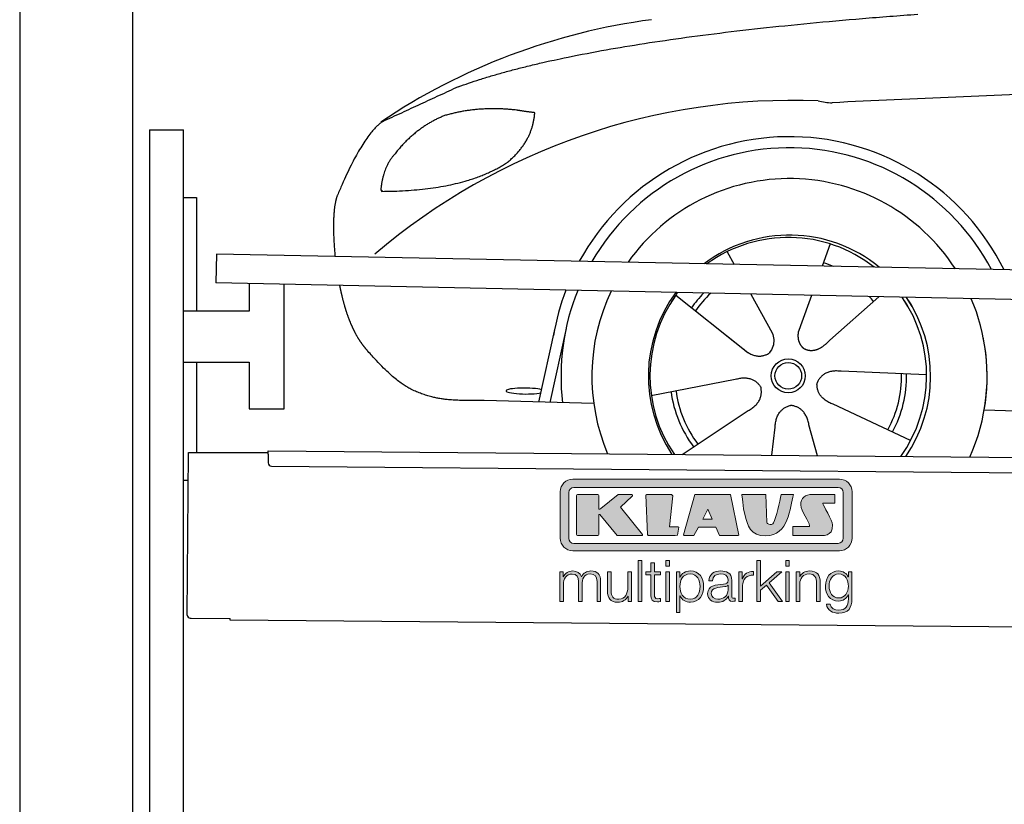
# Model space of a CAD drawing. Header units: millimetres. Extents: x -411 to 6777, y 0 to 7077.
# Tile 2 of 6: x 0 to 1744, y 4318 to 5707. Entities that reach past the tile are written whole.
import ezdxf

# ---------------------------------------------------------------- set-up
doc = ezdxf.new("R2010")
doc.units = ezdxf.units.MM
for name, color, linetype, lineweight in [('car', 10, 'Continuous', 25), ('Gebäude', 7, 'Continuous', 25), ('Logo', 7, 'Continuous', 25), ('Plattform', 7, 'Continuous', 25), ('Ständer hinten', 7, 'Continuous', 25)]:
    doc.layers.add(name, color=color, linetype=linetype, lineweight=lineweight)

# ---------------------------------------------------------------- blocks, each defined once
blk = doc.blocks.new('Car')
at = {"layer": 'car'}
for p, q in [((1386.4, 5322.9), (1372.5, 5283.4)), ((1204.3, 5307.5), (1217, 5285.1)), ((1246.6, 5232.8), (1285.1, 5164.6)), ((1354.3, 5231.6), (1335.3, 5177.6)), ((1114, 5229.5), (1233.5, 5136.6)), ((1473.4, 5230.2), (1387.3, 5152.7)), ((873.4, 5038.2), (900.7, 5169.1)), ((920.2, 5168.9), (892.9, 5037.9)), ((1196.1, 5165.7), (1242.6, 5129.5)), ((1335.3, 5177.6), (1331.6, 5167.3)), ((1559.4, 5092.7), (1408.1, 5097.6)), ((1072.3, 5051.5), (1220.7, 5081.8)), ((970.4, 5036.5), (776.1, 5039.9)), ((1532.2, 4976.5), (1394.4, 5039.2)), ((1127.8, 4947.7), (1244, 5026.5)), ((1662, 5031.6), (3711, 4997)), ((1286.5, 4947.8), (1292.1, 4997.4)), ((1367.7, 4947.8), (1351.9, 5002.4))]:
    blk.add_line(p, q, dxfattribs=at)
for radius in [30.1, 23.6]:
    blk.add_circle((1314.5, 5088.7), radius, dxfattribs=at)
for centre, radius, start, end in [((1223.5, 4605.6), 1122.3, 98.0395, 124.4377), ((1328.1, 4435.2), 1141.2, 88.2487, 130.916), ((1389.4, 5690.2), 117.4, 256.9855, 269.1884), ((1316.6, 5087.9), 424.2, 26.9197, 151.8432), ((1316.6, 5087.9), 404.6, 28.3768, 150.3862), ((1316.6, 5087.9), 350, 33.4585, 145.3045), ((1316.6, 5087.9), 250, 51.0494, 127.7135), ((1314.5, 5088.7), 245, 52.2371, 126.5259), ((1314.5, 5088.7), 209.6, 68.0621, 73.3995), ((1316.6, 5087.9), 424.2, 159.4632, 170.7471), ((1316.6, 5087.9), 404.6, 158.4572, 187.1619), ((1316.6, 5087.9), 350, 155.0104, 203.6179), ((1316.6, 5087.9), 350, 155.0104, 157.8717), ((1316.6, 5087.9), 250, 144.1237, 214.1037), ((1316.6, 5087.9), 250, 144.1237, 148.496), ((1314.5, 5088.7), 245, 143.5289, 148.0172), ((1314.5, 5088.7), 209.6, 136.2024, 145.3995), ((1314.5, 5088.7), 200.6, 133.7482, 145.5463), ((1314.5, 5088.7), 245, 144.9266, 215.1376), ((1314.5, 5088.7), 200.6, 41.6402, 44.9032), ((1314.5, 5088.7), 245, 30.7457, 35.1225), ((1314.5, 5088.7), 245, 324.9119, 35.1225), ((1316.6, 5087.9), 250, 30.267, 34.5277), ((1316.6, 5087.9), 250, 325.9458, 34.5277), ((1316.6, 5087.9), 350, 350.7505, 23.641), ((1316.6, 5087.9), 350, 336.4317, 11.924), ((1314.5, 5088.7), 200.6, 332.1152, 1.5463), ((1314.5, 5088.7), 209.6, 332.262, 1.3995), ((1314.5, 5088.7), 209.6, 188.262, 217.3995), ((1314.5, 5088.7), 200.6, 188.1152, 217.5463)]:
    blk.add_arc(centre, radius, start, end, dxfattribs=at)
blk.add_ellipse((848.7, 5057.6), major_axis=(33.6, 0), ratio=0.157274, start_param=0.513473, end_param=5.704241, dxfattribs=at)
for points, degree in [([(725.4, 5595), (961.2, 5683.8), (1537.8, 5731)], 2), ([(4696.4, 5686.9), (3819.8, 5707.3), (1387.8, 5572.9)], 2), ([(725.4, 5595), (591.7, 5531.9)], 1), ([(828.7, 5554.7), (761, 5561.8), (701.8, 5543.8)], 2), ([(812.4, 5461.1), (858.1, 5498.5), (861.3, 5550.4)], 2), ([(861.3, 5550.4), (843.6, 5552.3), (828.7, 5554.7)], 2), ([(591.7, 5531.9), (557.3, 5508.8), (513.2, 5401.3)], 2), ([(701.8, 5543.8), (649.7, 5522.6), (612.1, 5472.3)], 2), ([(612.1, 5472.3), (594, 5452.3), (589.7, 5411)], 2), ([(591, 5408.7), (735.7, 5410.6), (812.4, 5461.1)], 2), ([(589.7, 5411), (593.1, 5410.8), (591, 5408.7)], 2), ([(513.2, 5401.3), (506.9, 5385.4), (505.1, 5356.9), (506.5, 5324.5), (510.1, 5292.7)], 4), ([(1233.5, 5136.6), (1257, 5114.9), (1280.2, 5128.4)], 2), ([(1408.1, 5097.6), (1376.4, 5101.4), (1365.5, 5076.8)], 2), ([(1220.7, 5081.8), (1251.3, 5090.8), (1266.1, 5068.4)], 2), ([(1394.4, 5039.2), (1364.3, 5050), (1365.5, 5076.8)], 2), ([(1244, 5026.5), (1271.8, 5042.1), (1266.1, 5068.4)], 2), ([(1292.1, 4997.4), (1293, 5029.3), (1318.9, 5036.5)], 2), ([(1351.9, 5002.4), (1345.6, 5033.8), (1318.9, 5036.5)], 2)]:
    blk.add_open_spline(points, degree=degree, dxfattribs=at)
for points, degree, knots in [([(518.4, 5241.4), (519.3, 5237.1), (520.2, 5233), (521.2, 5228.8), (522.2, 5224.8), (525.8, 5210), (529.9, 5196.4), (534.4, 5183.9), (539.4, 5172.7)], 4, [0.4914944, 0.4914944, 0.4914944, 0.4914944, 0.4914944, 0.5422469, 0.5422469, 0.5422469, 0.5422469, 0.728655, 0.728655, 0.728655, 0.728655, 0.728655]), ([(539.1, 5173.4), (540.5, 5170.2), (541.9, 5167.1), (543.4, 5164.1), (544.8, 5161.3), (550.5, 5150.2), (556.6, 5140.9), (562.9, 5133), (569.5, 5125.6)], 4, [0.7288005, 0.7288005, 0.7288005, 0.7288005, 0.7288005, 0.7843928, 0.7843928, 0.7843928, 0.7843928, 1, 1, 1, 1, 1]), ([(1285.1, 5164.6), (1286.8, 5160.5), (1287.8, 5156.5), (1288.1, 5152.7), (1288.9, 5144.1), (1286.2, 5136), (1280.2, 5128.4)], 3, [0.2167758, 0.2167758, 0.2167758, 0.2167758, 0.4600873, 0.4600873, 0.4600873, 1, 1, 1, 1]), ([(1331.6, 5167.3), (1331, 5164.2), (1330.8, 5161.1), (1330.9, 5158.2), (1331.3, 5155.4), (1332.1, 5149.6), (1334.2, 5144.3), (1337.7, 5139.8), (1342.7, 5136.8)], 4, [0.3191838, 0.3191838, 0.3191838, 0.3191838, 0.3191838, 0.5438253, 0.5438253, 0.5438253, 0.5438253, 1, 1, 1, 1, 1]), ([(1387.3, 5152.7), (1387.3, 5152.7), (1387.3, 5152.7), (1387.3, 5152.7), (1387.3, 5152.7), (1378.3, 5142.8), (1367.7, 5132.8), (1353.5, 5130.3), (1342.7, 5136.8)], 4, [-0.000003, -0.000003, -0.000003, -0.000003, -0.000003, 0, 0, 0, 0, 1, 1, 1, 1, 1]), ([(776.1, 5039.9), (751.5, 5040.4), (695.9, 5036.3), (659.7, 5049.9), (615.8, 5074.6), (569.5, 5125.6)], 4, [0, 0, 0, 0, 0, 0.597866, 1, 1, 1, 1, 1])]:
    blk.add_open_spline(points, degree=degree, knots=knots, dxfattribs=at)
blk = doc.blocks.new('KLAUS')
at = {"layer": 'Logo'}
h = blk.add_hatch(color=8, dxfattribs=at)
h.dxf.hatch_style = 2
edge = h.paths.add_edge_path()
edge.add_spline(control_points=[(3.6, 29.09), (2.88, 29.09), (2.3, 28.51), (2.3, 27.8), (2.3, 27.8), (2.3, 16.11), (2.3, 16.11), (2.3, 15.39), (2.88, 14.81), (3.6, 14.81), (3.6, 14.81), (71.16, 14.81), (71.16, 14.81), (71.88, 14.81), (72.46, 15.39), (72.46, 16.11), (72.46, 16.11), (72.46, 27.8), (72.46, 27.8), (72.46, 28.51), (71.88, 29.09), (71.16, 29.09), (71.16, 29.09), (3.6, 29.09), (3.6, 29.09), (3.6, 29.09), (3.6, 29.09), (3.6, 29.09)], knot_values=[0, 0, 0, 0, 1, 1, 1, 2, 2, 2, 3, 3, 3, 4, 4, 4, 5, 5, 5, 6, 6, 6, 7, 7, 7, 8, 8, 8, 9, 9, 9, 9], degree=3, periodic=0)
edge = h.paths.add_edge_path()
edge.add_spline(control_points=[(3.35, 31.23), (3.35, 31.23), (71.47, 31.23), (71.47, 31.23), (73.26, 31.23), (74.71, 29.77), (74.71, 27.99), (74.71, 27.99), (74.71, 16.17), (74.71, 16.17), (74.71, 14.38), (73.26, 12.93), (71.47, 12.93), (71.47, 12.93), (3.35, 12.93), (3.35, 12.93), (1.56, 12.93), (0.11, 14.38), (0.11, 16.17), (0.11, 16.17), (0.11, 27.99), (0.11, 27.99), (0.11, 29.77), (1.56, 31.23), (3.35, 31.23), (3.35, 31.23), (3.35, 31.23), (3.35, 31.23)], knot_values=[0, 0, 0, 0, 1, 1, 1, 2, 2, 2, 3, 3, 3, 4, 4, 4, 5, 5, 5, 6, 6, 6, 7, 7, 7, 8, 8, 8, 9, 9, 9, 9], degree=3, periodic=0)
h = blk.add_hatch(color=8, dxfattribs=at)
h.dxf.hatch_style = 2
edge = h.paths.add_edge_path()
edge.add_spline(control_points=[(4.5, 27.33), (4.5, 27.33), (9.7, 27.33), (9.7, 27.33), (9.84, 27.33), (9.96, 27.22), (9.96, 27.08), (9.96, 27.08), (9.96, 23.69), (9.96, 23.69), (9.96, 23.69), (9.94, 23.64), (10.04, 23.59), (10.14, 23.53), (10.2, 23.57), (10.2, 23.57), (10.2, 23.57), (10.51, 23.75), (10.51, 23.75), (10.51, 23.75), (14.94, 27.33), (14.94, 27.33), (14.94, 27.33), (18.41, 27.33), (18.41, 27.33), (18.41, 27.33), (18.49, 27.33), (18.56, 27.2), (18.65, 27.04), (18.53, 26.91), (18.53, 26.91), (18.53, 26.91), (15.49, 24.11), (15.49, 24.11), (15.49, 24.11), (21.14, 17.06), (21.14, 17.06), (21.14, 17.06), (21.13, 16.91), (21.13, 16.91), (21.08, 16.84), (20.99, 16.82), (20.99, 16.82), (20.99, 16.82), (14.7, 16.82), (14.7, 16.82), (14.7, 16.82), (10.26, 22.17), (10.26, 22.17), (10.26, 22.17), (10.19, 22.24), (10.08, 22.21), (9.97, 22.18), (9.96, 22.11), (9.96, 22.11), (9.96, 22.11), (9.96, 17.08), (9.96, 17.08), (9.96, 16.94), (9.84, 16.82), (9.7, 16.82), (9.7, 16.82), (4.5, 16.82), (4.5, 16.82), (4.36, 16.82), (4.25, 16.94), (4.25, 17.08), (4.25, 17.08), (4.25, 27.08), (4.25, 27.08), (4.25, 27.22), (4.36, 27.33), (4.5, 27.33), (4.5, 27.33), (4.5, 27.33), (4.5, 27.33)], knot_values=[0, 0, 0, 0, 1, 1, 1, 2, 2, 2, 3, 3, 3, 4, 4, 4, 5, 5, 5, 6, 6, 6, 7, 7, 7, 8, 8, 8, 9, 9, 9, 10, 10, 10, 11, 11, 11, 12, 12, 12, 13, 13, 13, 14, 14, 14, 15, 15, 15, 16, 16, 16, 17, 17, 17, 18, 18, 18, 19, 19, 19, 20, 20, 20, 21, 21, 21, 22, 22, 22, 23, 23, 23, 24, 24, 24, 25, 25, 25, 25], degree=3, periodic=0)
h = blk.add_hatch(color=8, dxfattribs=at)
h.dxf.hatch_style = 2
h.paths.add_polyline_path([(22.42, 17.06), (21.97, 27.15), (22.24, 27.33), (28.55, 27.33), (28.86, 26.97), (28.01, 19.08), (30.26, 19.07), (30.44, 18.95), (30.08, 16.95), (29.49, 16.82), (22.6, 16.82)])
h = blk.add_hatch(color=8, dxfattribs=at)
h.paths.add_polyline_path([(36.52, 21.01), (38.93, 21.01), (37.87, 23.57)])
h.paths.add_polyline_path([(34.52, 27.33), (43.65, 27.33), (45.76, 16.94), (45.57, 16.82), (40.83, 16.82), (39.89, 18.95), (35.42, 18.95), (34.27, 16.82), (31.78, 16.82), (31.66, 17)])
h = blk.add_hatch(color=8, dxfattribs=at)
h.dxf.hatch_style = 2
edge = h.paths.add_edge_path()
edge.add_spline(control_points=[(52.69, 27.32), (52.69, 27.32), (52.88, 20.14), (52.88, 20.14), (53.01, 19.89), (53.2, 19.77), (53.43, 19.71), (53.91, 19.59), (54.43, 19.57), (54.64, 20.03), (55.23, 21.34), (56.27, 25.45), (56.6, 27.33), (56.6, 27.33), (59.77, 27.33), (59.77, 27.33), (58.77, 23.9), (58.56, 16.82), (52.63, 16.76), (48.72, 16.72), (48.01, 19.35), (47.27, 22.24), (46.89, 23.68), (46.54, 27.33), (46.54, 27.33), (46.54, 27.33), (52.69, 27.32), (52.69, 27.32), (52.69, 27.32), (52.69, 27.32), (52.69, 27.32)], knot_values=[0, 0, 0, 0, 1, 1, 1, 2, 2, 2, 3, 3, 3, 4, 4, 4, 5, 5, 5, 6, 6, 6, 7, 7, 7, 8, 8, 8, 9, 9, 9, 10, 10, 10, 10], degree=3, periodic=0)
h = blk.add_hatch(color=8, dxfattribs=at)
h.dxf.hatch_style = 2
edge = h.paths.add_edge_path()
edge.add_spline(control_points=[(64.46, 27.33), (64.46, 27.33), (70.31, 27.33), (70.31, 27.33), (70.31, 26.52), (70.31, 26.02), (70.31, 25.12), (70.31, 25.12), (67.3, 25.12), (67.3, 25.12), (67.24, 25.04), (67.25, 25.11), (67.25, 24.91), (67.25, 24.88), (69.73, 20.38), (69.73, 19.57), (69.73, 16.4), (67.22, 16.81), (65.9, 16.82), (65.9, 16.82), (59.59, 16.82), (59.59, 16.82), (59.59, 17.76), (59.59, 18.23), (59.59, 19.14), (59.59, 19.14), (63.75, 19.14), (63.75, 19.14), (63.82, 19.22), (63.81, 19.11), (63.81, 19.31), (63.81, 20.32), (61.58, 23.06), (61.58, 24.63), (61.58, 26.33), (62.83, 27.34), (64.46, 27.33), (64.46, 27.33), (64.46, 27.33), (64.46, 27.33)], knot_values=[0, 0, 0, 0, 1, 1, 1, 2, 2, 2, 3, 3, 3, 4, 4, 4, 5, 5, 5, 6, 6, 6, 7, 7, 7, 8, 8, 8, 9, 9, 9, 10, 10, 10, 11, 11, 11, 12, 12, 12, 13, 13, 13, 13], degree=3, periodic=0)
h = blk.add_hatch(color=30, dxfattribs=at)
h.dxf.hatch_style = 2
h.paths.add_polyline_path([(20.07, 0), (20.99, 0), (20.99, 10.45), (20.07, 10.45)])
h = blk.add_hatch(color=30, dxfattribs=at)
h.paths.add_polyline_path([(27.1, 0), (28.03, 0), (28.03, 7.55), (27.1, 7.55)])
h.paths.add_polyline_path([(27.1, 8.98), (28.03, 8.98), (28.03, 10.45), (27.1, 10.45)])
h = blk.add_hatch(color=30, dxfattribs=at)
h.dxf.hatch_style = 2
h.paths.add_polyline_path([(50.4, 0), (51.32, 0), (51.32, 2.87), (52.82, 4.11), (55.8, 0), (56.96, 0), (53.52, 4.76), (56.74, 7.55), (55.51, 7.55), (51.32, 3.89), (51.32, 10.45), (50.4, 10.45)])
h = blk.add_hatch(color=30, dxfattribs=at)
h.paths.add_polyline_path([(57.74, 0), (58.66, 0), (58.66, 7.55), (57.74, 7.55)])
h.paths.add_polyline_path([(57.74, 8.98), (58.66, 8.98), (58.66, 10.45), (57.74, 10.45)])
h = blk.add_hatch(color=30, dxfattribs=at)
h.dxf.hatch_style = 2
edge = h.paths.add_edge_path()
edge.add_spline(control_points=[(0, 0), (0, 0), (0.92, 0), (0.92, 0), (0.92, 0), (0.92, 4.22), (0.92, 4.22), (0.94, 5.8), (1.58, 7), (3.18, 7), (4.35, 7), (4.77, 6.15), (4.76, 5.12), (4.76, 5.12), (4.76, 0), (4.76, 0), (4.76, 0), (5.68, 0), (5.68, 0), (5.68, 0), (5.68, 4.27), (5.68, 4.27), (5.68, 5.68), (6.14, 7), (7.73, 7), (9.05, 7), (9.52, 6.32), (9.52, 5.08), (9.52, 5.08), (9.52, 0), (9.52, 0), (9.52, 0), (10.44, 0), (10.44, 0), (10.44, 0), (10.44, 5.12), (10.44, 5.12), (10.44, 6.91), (9.59, 7.77), (7.94, 7.77), (6.94, 7.77), (5.99, 7.29), (5.54, 6.3), (5.26, 7.29), (4.36, 7.77), (3.37, 7.77), (2.17, 7.77), (1.38, 7.19), (0.89, 6.28), (0.89, 6.28), (0.85, 6.28), (0.85, 6.28), (0.85, 6.28), (0.85, 7.55), (0.85, 7.55), (0.85, 7.55), (0, 7.55), (0, 7.55), (0, 7.55), (0, 0), (0, 0), (0, 0), (0, 0), (0, 0)], knot_values=[0, 0, 0, 0, 1, 1, 1, 2, 2, 2, 3, 3, 3, 4, 4, 4, 5, 5, 5, 6, 6, 6, 7, 7, 7, 8, 8, 8, 9, 9, 9, 10, 10, 10, 11, 11, 11, 12, 12, 12, 13, 13, 13, 14, 14, 14, 15, 15, 15, 16, 16, 16, 17, 17, 17, 18, 18, 18, 19, 19, 19, 20, 20, 20, 21, 21, 21, 21], degree=3, periodic=0)
h = blk.add_hatch(color=30, dxfattribs=at)
h.dxf.hatch_style = 2
edge = h.paths.add_edge_path()
edge.add_spline(control_points=[(18.31, 7.55), (18.31, 7.55), (17.39, 7.55), (17.39, 7.55), (17.39, 7.55), (17.39, 3.59), (17.39, 3.59), (17.39, 2.05), (16.7, 0.56), (15.12, 0.56), (13.66, 0.56), (13.15, 1.27), (13.1, 2.64), (13.1, 2.64), (13.1, 7.55), (13.1, 7.55), (13.1, 7.55), (12.18, 7.55), (12.18, 7.55), (12.18, 7.55), (12.18, 2.65), (12.18, 2.65), (12.18, 0.89), (12.93, -0.22), (14.83, -0.22), (15.96, -0.22), (16.95, 0.35), (17.44, 1.36), (17.44, 1.36), (17.47, 1.36), (17.47, 1.36), (17.47, 1.36), (17.47, 0), (17.47, 0), (17.47, 0), (18.31, 0), (18.31, 0), (18.31, 0), (18.31, 7.55), (18.31, 7.55), (18.31, 7.55), (18.31, 7.55), (18.31, 7.55)], knot_values=[0, 0, 0, 0, 1, 1, 1, 2, 2, 2, 3, 3, 3, 4, 4, 4, 5, 5, 5, 6, 6, 6, 7, 7, 7, 8, 8, 8, 9, 9, 9, 10, 10, 10, 11, 11, 11, 12, 12, 12, 13, 13, 13, 14, 14, 14, 14], degree=3, periodic=0)
h = blk.add_hatch(color=30, dxfattribs=at)
h.dxf.hatch_style = 2
edge = h.paths.add_edge_path()
edge.add_spline(control_points=[(24.22, 9.82), (24.22, 9.82), (23.3, 9.82), (23.3, 9.82), (23.3, 9.82), (23.3, 7.55), (23.3, 7.55), (23.3, 7.55), (21.98, 7.55), (21.98, 7.55), (21.98, 7.55), (21.98, 6.78), (21.98, 6.78), (21.98, 6.78), (23.3, 6.78), (23.3, 6.78), (23.3, 6.78), (23.3, 1.61), (23.3, 1.61), (23.28, 0.32), (23.71, -0.09), (24.94, -0.09), (25.22, -0.09), (25.48, -0.06), (25.76, -0.06), (25.76, -0.06), (25.76, 0.73), (25.76, 0.73), (25.5, 0.7), (25.23, 0.69), (24.97, 0.69), (24.31, 0.73), (24.22, 1.08), (24.22, 1.68), (24.22, 1.68), (24.22, 6.78), (24.22, 6.78), (24.22, 6.78), (25.76, 6.78), (25.76, 6.78), (25.76, 6.78), (25.76, 7.55), (25.76, 7.55), (25.76, 7.55), (24.22, 7.55), (24.22, 7.55), (24.22, 7.55), (24.22, 9.82), (24.22, 9.82), (24.22, 9.82), (24.22, 9.82), (24.22, 9.82)], knot_values=[0, 0, 0, 0, 1, 1, 1, 2, 2, 2, 3, 3, 3, 4, 4, 4, 5, 5, 5, 6, 6, 6, 7, 7, 7, 8, 8, 8, 9, 9, 9, 10, 10, 10, 11, 11, 11, 12, 12, 12, 13, 13, 13, 14, 14, 14, 15, 15, 15, 16, 16, 16, 17, 17, 17, 17], degree=3, periodic=0)
h = blk.add_hatch(color=30, dxfattribs=at)
edge = h.paths.add_edge_path()
edge.add_spline(control_points=[(35.84, 3.78), (35.84, 2.21), (35.12, 0.56), (33.37, 0.56), (31.4, 0.56), (30.72, 2.21), (30.72, 3.78), (30.72, 5.49), (31.33, 7), (33.37, 7), (35.12, 7), (35.84, 5.34), (35.84, 3.78), (35.84, 3.78), (35.84, 3.78), (35.84, 3.78)], knot_values=[0, 0, 0, 0, 1, 1, 1, 2, 2, 2, 3, 3, 3, 4, 4, 4, 5, 5, 5, 5], degree=3, periodic=0)
edge = h.paths.add_edge_path()
edge.add_spline(control_points=[(29.79, -2.8), (29.79, -2.8), (30.72, -2.8), (30.72, -2.8), (30.72, -2.8), (30.72, 1.43), (30.72, 1.43), (30.72, 1.43), (30.74, 1.43), (30.74, 1.43), (31.14, 0.35), (32.24, -0.22), (33.37, -0.22), (35.66, -0.22), (36.76, 1.64), (36.76, 3.78), (36.76, 5.91), (35.66, 7.77), (33.37, 7.77), (32.15, 7.77), (31.1, 7.14), (30.67, 6.12), (30.67, 6.12), (30.64, 6.12), (30.64, 6.12), (30.64, 6.12), (30.64, 7.55), (30.64, 7.55), (30.64, 7.55), (29.79, 7.55), (29.79, 7.55), (29.79, 7.55), (29.79, -2.8), (29.79, -2.8), (29.79, -2.8), (29.79, -2.8), (29.79, -2.8)], knot_values=[0, 0, 0, 0, 1, 1, 1, 2, 2, 2, 3, 3, 3, 4, 4, 4, 5, 5, 5, 6, 6, 6, 7, 7, 7, 8, 8, 8, 9, 9, 9, 10, 10, 10, 11, 11, 11, 12, 12, 12, 12], degree=3, periodic=0)
h = blk.add_hatch(color=30, dxfattribs=at)
edge = h.paths.add_edge_path()
edge.add_spline(control_points=[(43.03, 2.93), (43.04, 1.45), (41.8, 0.56), (40.39, 0.56), (39.53, 0.56), (38.71, 1.13), (38.71, 2.05), (38.71, 3.53), (40.66, 3.51), (42.22, 3.79), (42.47, 3.84), (42.88, 3.91), (43, 4.13), (43, 4.13), (43.03, 4.13), (43.03, 4.13), (43.03, 4.13), (43.03, 2.93), (43.03, 2.93), (43.03, 2.93), (43.03, 2.93), (43.03, 2.93)], knot_values=[0, 0, 0, 0, 1, 1, 1, 2, 2, 2, 3, 3, 3, 4, 4, 4, 5, 5, 5, 6, 6, 6, 7, 7, 7, 7], degree=3, periodic=0)
edge = h.paths.add_edge_path()
edge.add_spline(control_points=[(39.03, 5.24), (39.06, 6.47), (39.91, 7), (41.05, 7), (42.14, 7), (43.03, 6.69), (43.03, 5.45), (43.03, 4.61), (42.6, 4.51), (41.84, 4.42), (39.85, 4.19), (37.79, 4.11), (37.79, 1.99), (37.79, 0.47), (38.93, -0.22), (40.32, -0.22), (41.77, -0.22), (42.43, 0.34), (43.07, 1.32), (43.07, 1.32), (43.1, 1.32), (43.1, 1.32), (43.1, 0.53), (43.25, 0), (44.19, 0), (44.43, 0), (44.58, 0.01), (44.79, 0.06), (44.79, 0.06), (44.79, 0.83), (44.79, 0.83), (44.71, 0.81), (44.6, 0.78), (44.49, 0.78), (44.13, 0.78), (43.95, 0.98), (43.95, 1.33), (43.95, 1.33), (43.95, 5.34), (43.95, 5.34), (43.95, 7.36), (42.5, 7.77), (41.17, 7.77), (39.44, 7.77), (38.2, 7.01), (38.11, 5.24), (38.11, 5.24), (39.03, 5.24), (39.03, 5.24), (39.03, 5.24), (39.03, 5.24), (39.03, 5.24)], knot_values=[0, 0, 0, 0, 1, 1, 1, 2, 2, 2, 3, 3, 3, 4, 4, 4, 5, 5, 5, 6, 6, 6, 7, 7, 7, 8, 8, 8, 9, 9, 9, 10, 10, 10, 11, 11, 11, 12, 12, 12, 13, 13, 13, 14, 14, 14, 15, 15, 15, 16, 16, 16, 17, 17, 17, 17], degree=3, periodic=0)
h = blk.add_hatch(color=30, dxfattribs=at)
h.dxf.hatch_style = 2
edge = h.paths.add_edge_path()
edge.add_spline(control_points=[(45.79, 0), (45.79, 0), (46.71, 0), (46.71, 0), (46.71, 0), (46.71, 4.03), (46.71, 4.03), (46.71, 5.59), (47.85, 6.82), (49.52, 6.73), (49.52, 6.73), (49.52, 7.66), (49.52, 7.66), (48.16, 7.72), (47.14, 7), (46.67, 5.78), (46.67, 5.78), (46.64, 5.78), (46.64, 5.78), (46.64, 5.78), (46.64, 7.55), (46.64, 7.55), (46.64, 7.55), (45.79, 7.55), (45.79, 7.55), (45.79, 7.55), (45.79, 0), (45.79, 0), (45.79, 0), (45.79, 0), (45.79, 0)], knot_values=[0, 0, 0, 0, 1, 1, 1, 2, 2, 2, 3, 3, 3, 4, 4, 4, 5, 5, 5, 6, 6, 6, 7, 7, 7, 8, 8, 8, 9, 9, 9, 10, 10, 10, 10], degree=3, periodic=0)
h = blk.add_hatch(color=30, dxfattribs=at)
h.dxf.hatch_style = 2
edge = h.paths.add_edge_path()
edge.add_spline(control_points=[(60.41, 0), (60.41, 0), (61.33, 0), (61.33, 0), (61.33, 0), (61.33, 4.41), (61.33, 4.41), (61.36, 5.89), (62.24, 7), (63.7, 7), (65.2, 7), (65.62, 6.02), (65.62, 4.71), (65.62, 4.71), (65.62, 0), (65.62, 0), (65.62, 0), (66.54, 0), (66.54, 0), (66.54, 0), (66.54, 4.86), (66.54, 4.86), (66.54, 6.66), (65.9, 7.77), (63.78, 7.77), (62.71, 7.77), (61.7, 7.16), (61.36, 6.25), (61.36, 6.25), (61.33, 6.25), (61.33, 6.25), (61.33, 6.25), (61.33, 7.55), (61.33, 7.55), (61.33, 7.55), (60.41, 7.55), (60.41, 7.55), (60.41, 7.55), (60.41, 0), (60.41, 0), (60.41, 0), (60.41, 0), (60.41, 0)], knot_values=[0, 0, 0, 0, 1, 1, 1, 2, 2, 2, 3, 3, 3, 4, 4, 4, 5, 5, 5, 6, 6, 6, 7, 7, 7, 8, 8, 8, 9, 9, 9, 10, 10, 10, 11, 11, 11, 12, 12, 12, 13, 13, 13, 14, 14, 14, 14], degree=3, periodic=0)
h = blk.add_hatch(color=30, dxfattribs=at)
edge = h.paths.add_edge_path()
edge.add_spline(control_points=[(71.32, 0.86), (69.62, 0.86), (68.83, 2.34), (68.83, 3.86), (68.83, 5.43), (69.56, 7), (71.32, 7), (73.06, 7), (73.75, 5.34), (73.75, 3.86), (73.75, 2.33), (72.91, 0.86), (71.32, 0.86), (71.32, 0.86), (71.32, 0.86), (71.32, 0.86)], knot_values=[0, 0, 0, 0, 1, 1, 1, 2, 2, 2, 3, 3, 3, 4, 4, 4, 5, 5, 5, 5], degree=3, periodic=0)
edge = h.paths.add_edge_path()
edge.add_spline(control_points=[(74.67, 7.55), (74.67, 7.55), (73.75, 7.55), (73.75, 7.55), (73.75, 7.55), (73.75, 6.25), (73.75, 6.25), (73.75, 6.25), (73.72, 6.25), (73.72, 6.25), (73.35, 7.09), (72.41, 7.77), (71.32, 7.77), (69.13, 7.77), (67.9, 6.05), (67.9, 3.97), (67.9, 1.82), (68.9, 0.09), (71.32, 0.09), (72.4, 0.09), (73.29, 0.72), (73.72, 1.64), (73.72, 1.64), (73.75, 1.64), (73.75, 1.64), (73.75, 1.64), (73.75, 0.61), (73.75, 0.61), (73.75, -1.23), (73.01, -2.24), (71.32, -2.24), (70.29, -2.24), (69.31, -1.85), (69.1, -0.73), (69.1, -0.73), (68.18, -0.73), (68.18, -0.73), (68.31, -2.34), (69.81, -3.02), (71.32, -3.02), (73.79, -3.02), (74.65, -1.64), (74.67, 0.61), (74.67, 0.61), (74.67, 7.55), (74.67, 7.55), (74.67, 7.55), (74.67, 7.55), (74.67, 7.55)], knot_values=[0, 0, 0, 0, 1, 1, 1, 2, 2, 2, 3, 3, 3, 4, 4, 4, 5, 5, 5, 6, 6, 6, 7, 7, 7, 8, 8, 8, 9, 9, 9, 10, 10, 10, 11, 11, 11, 12, 12, 12, 13, 13, 13, 14, 14, 14, 15, 15, 15, 16, 16, 16, 16], degree=3, periodic=0)
at = {"layer": 'Logo', "lineweight": 0}
for points in [[(22.42, 17.06), (21.97, 27.15), (22.24, 27.33), (28.55, 27.33), (28.86, 26.97), (28.01, 19.08), (30.26, 19.07), (30.44, 18.95), (30.08, 16.95), (29.49, 16.82), (22.6, 16.82), (22.42, 17.06), (22.42, 17.06)], [(34.52, 27.33), (43.65, 27.33), (45.76, 16.94), (45.57, 16.82), (40.83, 16.82), (39.89, 18.95), (35.42, 18.95), (34.27, 16.82), (31.78, 16.82), (31.66, 17), (34.52, 27.33), (34.52, 27.33)], [(36.52, 21.01), (38.93, 21.01), (37.87, 23.57), (36.52, 21.01), (36.52, 21.01)], [(20.07, 0), (20.99, 0), (20.99, 10.45), (20.07, 10.45), (20.07, 0), (20.07, 0)], [(27.1, 8.98), (28.03, 8.98), (28.03, 10.45), (27.1, 10.45), (27.1, 8.98), (27.1, 8.98)], [(50.4, 0), (51.32, 0), (51.32, 2.87), (52.82, 4.11), (55.8, 0), (56.96, 0), (53.52, 4.76), (56.74, 7.55), (55.51, 7.55), (51.32, 3.89), (51.32, 10.45), (50.4, 10.45), (50.4, 0), (50.4, 0)], [(57.74, 8.98), (58.66, 8.98), (58.66, 10.45), (57.74, 10.45), (57.74, 8.98), (57.74, 8.98)], [(27.1, 0), (28.03, 0), (28.03, 7.55), (27.1, 7.55), (27.1, 0), (27.1, 0)], [(57.74, 0), (58.66, 0), (58.66, 7.55), (57.74, 7.55), (57.74, 0), (57.74, 0)]]:
    blk.add_lwpolyline(points, dxfattribs=at)
for points, knots in [([(3.35, 31.23), (3.35, 31.23), (71.47, 31.23), (71.47, 31.23), (73.26, 31.23), (74.71, 29.77), (74.71, 27.99), (74.71, 27.99), (74.71, 16.17), (74.71, 16.17), (74.71, 14.38), (73.26, 12.93), (71.47, 12.93), (71.47, 12.93), (3.35, 12.93), (3.35, 12.93), (1.56, 12.93), (0.11, 14.38), (0.11, 16.17), (0.11, 16.17), (0.11, 27.99), (0.11, 27.99), (0.11, 29.77), (1.56, 31.23), (3.35, 31.23), (3.35, 31.23), (3.35, 31.23), (3.35, 31.23)], [0, 0, 0, 0, 1, 1, 1, 2, 2, 2, 3, 3, 3, 4, 4, 4, 5, 5, 5, 6, 6, 6, 7, 7, 7, 8, 8, 8, 9, 9, 9, 9]), ([(3.6, 29.09), (2.88, 29.09), (2.3, 28.51), (2.3, 27.8), (2.3, 27.8), (2.3, 16.11), (2.3, 16.11), (2.3, 15.39), (2.88, 14.81), (3.6, 14.81), (3.6, 14.81), (71.16, 14.81), (71.16, 14.81), (71.88, 14.81), (72.46, 15.39), (72.46, 16.11), (72.46, 16.11), (72.46, 27.8), (72.46, 27.8), (72.46, 28.51), (71.88, 29.09), (71.16, 29.09), (71.16, 29.09), (3.6, 29.09), (3.6, 29.09), (3.6, 29.09), (3.6, 29.09), (3.6, 29.09)], [0, 0, 0, 0, 1, 1, 1, 2, 2, 2, 3, 3, 3, 4, 4, 4, 5, 5, 5, 6, 6, 6, 7, 7, 7, 8, 8, 8, 9, 9, 9, 9]), ([(4.5, 27.33), (4.5, 27.33), (9.7, 27.33), (9.7, 27.33), (9.84, 27.33), (9.96, 27.22), (9.96, 27.08), (9.96, 27.08), (9.96, 23.69), (9.96, 23.69), (9.96, 23.69), (9.94, 23.64), (10.04, 23.59), (10.14, 23.53), (10.2, 23.57), (10.2, 23.57), (10.2, 23.57), (10.51, 23.75), (10.51, 23.75), (10.51, 23.75), (14.94, 27.33), (14.94, 27.33), (14.94, 27.33), (18.41, 27.33), (18.41, 27.33), (18.41, 27.33), (18.49, 27.33), (18.56, 27.2), (18.65, 27.04), (18.53, 26.91), (18.53, 26.91), (18.53, 26.91), (15.49, 24.11), (15.49, 24.11), (15.49, 24.11), (21.14, 17.06), (21.14, 17.06), (21.14, 17.06), (21.13, 16.91), (21.13, 16.91), (21.08, 16.84), (20.99, 16.82), (20.99, 16.82), (20.99, 16.82), (14.7, 16.82), (14.7, 16.82), (14.7, 16.82), (10.26, 22.17), (10.26, 22.17), (10.26, 22.17), (10.19, 22.24), (10.08, 22.21), (9.97, 22.18), (9.96, 22.11), (9.96, 22.11), (9.96, 22.11), (9.96, 17.08), (9.96, 17.08), (9.96, 16.94), (9.84, 16.82), (9.7, 16.82), (9.7, 16.82), (4.5, 16.82), (4.5, 16.82), (4.36, 16.82), (4.25, 16.94), (4.25, 17.08), (4.25, 17.08), (4.25, 27.08), (4.25, 27.08), (4.25, 27.22), (4.36, 27.33), (4.5, 27.33), (4.5, 27.33), (4.5, 27.33), (4.5, 27.33)], [0, 0, 0, 0, 1, 1, 1, 2, 2, 2, 3, 3, 3, 4, 4, 4, 5, 5, 5, 6, 6, 6, 7, 7, 7, 8, 8, 8, 9, 9, 9, 10, 10, 10, 11, 11, 11, 12, 12, 12, 13, 13, 13, 14, 14, 14, 15, 15, 15, 16, 16, 16, 17, 17, 17, 18, 18, 18, 19, 19, 19, 20, 20, 20, 21, 21, 21, 22, 22, 22, 23, 23, 23, 24, 24, 24, 25, 25, 25, 25]), ([(52.69, 27.32), (52.69, 27.32), (52.88, 20.14), (52.88, 20.14), (53.01, 19.89), (53.2, 19.77), (53.43, 19.71), (53.91, 19.59), (54.43, 19.57), (54.64, 20.03), (55.23, 21.34), (56.27, 25.45), (56.6, 27.33), (56.6, 27.33), (59.77, 27.33), (59.77, 27.33), (58.77, 23.9), (58.56, 16.82), (52.63, 16.76), (48.72, 16.72), (48.01, 19.35), (47.27, 22.24), (46.89, 23.68), (46.54, 27.33), (46.54, 27.33), (46.54, 27.33), (52.69, 27.32), (52.69, 27.32), (52.69, 27.32), (52.69, 27.32), (52.69, 27.32)], [0, 0, 0, 0, 1, 1, 1, 2, 2, 2, 3, 3, 3, 4, 4, 4, 5, 5, 5, 6, 6, 6, 7, 7, 7, 8, 8, 8, 9, 9, 9, 10, 10, 10, 10]), ([(64.46, 27.33), (64.46, 27.33), (70.31, 27.33), (70.31, 27.33), (70.31, 26.52), (70.31, 26.02), (70.31, 25.12), (70.31, 25.12), (67.3, 25.12), (67.3, 25.12), (67.24, 25.04), (67.25, 25.11), (67.25, 24.91), (67.25, 24.88), (69.73, 20.38), (69.73, 19.57), (69.73, 16.4), (67.22, 16.81), (65.9, 16.82), (65.9, 16.82), (59.59, 16.82), (59.59, 16.82), (59.59, 17.76), (59.59, 18.23), (59.59, 19.14), (59.59, 19.14), (63.75, 19.14), (63.75, 19.14), (63.82, 19.22), (63.81, 19.11), (63.81, 19.31), (63.81, 20.32), (61.58, 23.06), (61.58, 24.63), (61.58, 26.33), (62.83, 27.34), (64.46, 27.33), (64.46, 27.33), (64.46, 27.33), (64.46, 27.33)], [0, 0, 0, 0, 1, 1, 1, 2, 2, 2, 3, 3, 3, 4, 4, 4, 5, 5, 5, 6, 6, 6, 7, 7, 7, 8, 8, 8, 9, 9, 9, 10, 10, 10, 11, 11, 11, 12, 12, 12, 13, 13, 13, 13]), ([(0, 0), (0, 0), (0.92, 0), (0.92, 0), (0.92, 0), (0.92, 4.22), (0.92, 4.22), (0.94, 5.8), (1.58, 7), (3.18, 7), (4.35, 7), (4.77, 6.15), (4.76, 5.12), (4.76, 5.12), (4.76, 0), (4.76, 0), (4.76, 0), (5.68, 0), (5.68, 0), (5.68, 0), (5.68, 4.27), (5.68, 4.27), (5.68, 5.68), (6.14, 7), (7.73, 7), (9.05, 7), (9.52, 6.32), (9.52, 5.08), (9.52, 5.08), (9.52, 0), (9.52, 0), (9.52, 0), (10.44, 0), (10.44, 0), (10.44, 0), (10.44, 5.12), (10.44, 5.12), (10.44, 6.91), (9.59, 7.77), (7.94, 7.77), (6.94, 7.77), (5.99, 7.29), (5.54, 6.3), (5.26, 7.29), (4.36, 7.77), (3.37, 7.77), (2.17, 7.77), (1.38, 7.19), (0.89, 6.28), (0.89, 6.28), (0.85, 6.28), (0.85, 6.28), (0.85, 6.28), (0.85, 7.55), (0.85, 7.55), (0.85, 7.55), (0, 7.55), (0, 7.55), (0, 7.55), (0, 0), (0, 0), (0, 0), (0, 0), (0, 0)], [0, 0, 0, 0, 1, 1, 1, 2, 2, 2, 3, 3, 3, 4, 4, 4, 5, 5, 5, 6, 6, 6, 7, 7, 7, 8, 8, 8, 9, 9, 9, 10, 10, 10, 11, 11, 11, 12, 12, 12, 13, 13, 13, 14, 14, 14, 15, 15, 15, 16, 16, 16, 17, 17, 17, 18, 18, 18, 19, 19, 19, 20, 20, 20, 21, 21, 21, 21]), ([(18.31, 7.55), (18.31, 7.55), (17.39, 7.55), (17.39, 7.55), (17.39, 7.55), (17.39, 3.59), (17.39, 3.59), (17.39, 2.05), (16.7, 0.56), (15.12, 0.56), (13.66, 0.56), (13.15, 1.27), (13.1, 2.64), (13.1, 2.64), (13.1, 7.55), (13.1, 7.55), (13.1, 7.55), (12.18, 7.55), (12.18, 7.55), (12.18, 7.55), (12.18, 2.65), (12.18, 2.65), (12.18, 0.89), (12.93, -0.22), (14.83, -0.22), (15.96, -0.22), (16.95, 0.35), (17.44, 1.36), (17.44, 1.36), (17.47, 1.36), (17.47, 1.36), (17.47, 1.36), (17.47, 0), (17.47, 0), (17.47, 0), (18.31, 0), (18.31, 0), (18.31, 0), (18.31, 7.55), (18.31, 7.55), (18.31, 7.55), (18.31, 7.55), (18.31, 7.55)], [0, 0, 0, 0, 1, 1, 1, 2, 2, 2, 3, 3, 3, 4, 4, 4, 5, 5, 5, 6, 6, 6, 7, 7, 7, 8, 8, 8, 9, 9, 9, 10, 10, 10, 11, 11, 11, 12, 12, 12, 13, 13, 13, 14, 14, 14, 14]), ([(24.22, 9.82), (24.22, 9.82), (23.3, 9.82), (23.3, 9.82), (23.3, 9.82), (23.3, 7.55), (23.3, 7.55), (23.3, 7.55), (21.98, 7.55), (21.98, 7.55), (21.98, 7.55), (21.98, 6.78), (21.98, 6.78), (21.98, 6.78), (23.3, 6.78), (23.3, 6.78), (23.3, 6.78), (23.3, 1.61), (23.3, 1.61), (23.28, 0.32), (23.71, -0.09), (24.94, -0.09), (25.22, -0.09), (25.48, -0.06), (25.76, -0.06), (25.76, -0.06), (25.76, 0.73), (25.76, 0.73), (25.5, 0.7), (25.23, 0.69), (24.97, 0.69), (24.31, 0.73), (24.22, 1.08), (24.22, 1.68), (24.22, 1.68), (24.22, 6.78), (24.22, 6.78), (24.22, 6.78), (25.76, 6.78), (25.76, 6.78), (25.76, 6.78), (25.76, 7.55), (25.76, 7.55), (25.76, 7.55), (24.22, 7.55), (24.22, 7.55), (24.22, 7.55), (24.22, 9.82), (24.22, 9.82), (24.22, 9.82), (24.22, 9.82), (24.22, 9.82)], [0, 0, 0, 0, 1, 1, 1, 2, 2, 2, 3, 3, 3, 4, 4, 4, 5, 5, 5, 6, 6, 6, 7, 7, 7, 8, 8, 8, 9, 9, 9, 10, 10, 10, 11, 11, 11, 12, 12, 12, 13, 13, 13, 14, 14, 14, 15, 15, 15, 16, 16, 16, 17, 17, 17, 17]), ([(29.79, -2.8), (29.79, -2.8), (30.72, -2.8), (30.72, -2.8), (30.72, -2.8), (30.72, 1.43), (30.72, 1.43), (30.72, 1.43), (30.74, 1.43), (30.74, 1.43), (31.14, 0.35), (32.24, -0.22), (33.37, -0.22), (35.66, -0.22), (36.76, 1.64), (36.76, 3.78), (36.76, 5.91), (35.66, 7.77), (33.37, 7.77), (32.15, 7.77), (31.1, 7.14), (30.67, 6.12), (30.67, 6.12), (30.64, 6.12), (30.64, 6.12), (30.64, 6.12), (30.64, 7.55), (30.64, 7.55), (30.64, 7.55), (29.79, 7.55), (29.79, 7.55), (29.79, 7.55), (29.79, -2.8), (29.79, -2.8), (29.79, -2.8), (29.79, -2.8), (29.79, -2.8)], [0, 0, 0, 0, 1, 1, 1, 2, 2, 2, 3, 3, 3, 4, 4, 4, 5, 5, 5, 6, 6, 6, 7, 7, 7, 8, 8, 8, 9, 9, 9, 10, 10, 10, 11, 11, 11, 12, 12, 12, 12]), ([(39.03, 5.24), (39.06, 6.47), (39.91, 7), (41.05, 7), (42.14, 7), (43.03, 6.69), (43.03, 5.45), (43.03, 4.61), (42.6, 4.51), (41.84, 4.42), (39.85, 4.19), (37.79, 4.11), (37.79, 1.99), (37.79, 0.47), (38.93, -0.22), (40.32, -0.22), (41.77, -0.22), (42.43, 0.34), (43.07, 1.32), (43.07, 1.32), (43.1, 1.32), (43.1, 1.32), (43.1, 0.53), (43.25, 0), (44.19, 0), (44.43, 0), (44.58, 0.01), (44.79, 0.06), (44.79, 0.06), (44.79, 0.83), (44.79, 0.83), (44.71, 0.81), (44.6, 0.78), (44.49, 0.78), (44.13, 0.78), (43.95, 0.98), (43.95, 1.33), (43.95, 1.33), (43.95, 5.34), (43.95, 5.34), (43.95, 7.36), (42.5, 7.77), (41.17, 7.77), (39.44, 7.77), (38.2, 7.01), (38.11, 5.24), (38.11, 5.24), (39.03, 5.24), (39.03, 5.24), (39.03, 5.24), (39.03, 5.24), (39.03, 5.24)], [0, 0, 0, 0, 1, 1, 1, 2, 2, 2, 3, 3, 3, 4, 4, 4, 5, 5, 5, 6, 6, 6, 7, 7, 7, 8, 8, 8, 9, 9, 9, 10, 10, 10, 11, 11, 11, 12, 12, 12, 13, 13, 13, 14, 14, 14, 15, 15, 15, 16, 16, 16, 17, 17, 17, 17]), ([(45.79, 0), (45.79, 0), (46.71, 0), (46.71, 0), (46.71, 0), (46.71, 4.03), (46.71, 4.03), (46.71, 5.59), (47.85, 6.82), (49.52, 6.73), (49.52, 6.73), (49.52, 7.66), (49.52, 7.66), (48.16, 7.72), (47.14, 7), (46.67, 5.78), (46.67, 5.78), (46.64, 5.78), (46.64, 5.78), (46.64, 5.78), (46.64, 7.55), (46.64, 7.55), (46.64, 7.55), (45.79, 7.55), (45.79, 7.55), (45.79, 7.55), (45.79, 0), (45.79, 0), (45.79, 0), (45.79, 0), (45.79, 0)], [0, 0, 0, 0, 1, 1, 1, 2, 2, 2, 3, 3, 3, 4, 4, 4, 5, 5, 5, 6, 6, 6, 7, 7, 7, 8, 8, 8, 9, 9, 9, 10, 10, 10, 10]), ([(60.41, 0), (60.41, 0), (61.33, 0), (61.33, 0), (61.33, 0), (61.33, 4.41), (61.33, 4.41), (61.36, 5.89), (62.24, 7), (63.7, 7), (65.2, 7), (65.62, 6.02), (65.62, 4.71), (65.62, 4.71), (65.62, 0), (65.62, 0), (65.62, 0), (66.54, 0), (66.54, 0), (66.54, 0), (66.54, 4.86), (66.54, 4.86), (66.54, 6.66), (65.9, 7.77), (63.78, 7.77), (62.71, 7.77), (61.7, 7.16), (61.36, 6.25), (61.36, 6.25), (61.33, 6.25), (61.33, 6.25), (61.33, 6.25), (61.33, 7.55), (61.33, 7.55), (61.33, 7.55), (60.41, 7.55), (60.41, 7.55), (60.41, 7.55), (60.41, 0), (60.41, 0), (60.41, 0), (60.41, 0), (60.41, 0)], [0, 0, 0, 0, 1, 1, 1, 2, 2, 2, 3, 3, 3, 4, 4, 4, 5, 5, 5, 6, 6, 6, 7, 7, 7, 8, 8, 8, 9, 9, 9, 10, 10, 10, 11, 11, 11, 12, 12, 12, 13, 13, 13, 14, 14, 14, 14]), ([(74.67, 7.55), (74.67, 7.55), (73.75, 7.55), (73.75, 7.55), (73.75, 7.55), (73.75, 6.25), (73.75, 6.25), (73.75, 6.25), (73.72, 6.25), (73.72, 6.25), (73.35, 7.09), (72.41, 7.77), (71.32, 7.77), (69.13, 7.77), (67.9, 6.05), (67.9, 3.97), (67.9, 1.82), (68.9, 0.09), (71.32, 0.09), (72.4, 0.09), (73.29, 0.72), (73.72, 1.64), (73.72, 1.64), (73.75, 1.64), (73.75, 1.64), (73.75, 1.64), (73.75, 0.61), (73.75, 0.61), (73.75, -1.23), (73.01, -2.24), (71.32, -2.24), (70.29, -2.24), (69.31, -1.85), (69.1, -0.73), (69.1, -0.73), (68.18, -0.73), (68.18, -0.73), (68.31, -2.34), (69.81, -3.02), (71.32, -3.02), (73.79, -3.02), (74.65, -1.64), (74.67, 0.61), (74.67, 0.61), (74.67, 7.55), (74.67, 7.55), (74.67, 7.55), (74.67, 7.55), (74.67, 7.55)], [0, 0, 0, 0, 1, 1, 1, 2, 2, 2, 3, 3, 3, 4, 4, 4, 5, 5, 5, 6, 6, 6, 7, 7, 7, 8, 8, 8, 9, 9, 9, 10, 10, 10, 11, 11, 11, 12, 12, 12, 13, 13, 13, 14, 14, 14, 15, 15, 15, 16, 16, 16, 16]), ([(35.84, 3.78), (35.84, 2.21), (35.12, 0.56), (33.37, 0.56), (31.4, 0.56), (30.72, 2.21), (30.72, 3.78), (30.72, 5.49), (31.33, 7), (33.37, 7), (35.12, 7), (35.84, 5.34), (35.84, 3.78), (35.84, 3.78), (35.84, 3.78), (35.84, 3.78)], [0, 0, 0, 0, 1, 1, 1, 2, 2, 2, 3, 3, 3, 4, 4, 4, 5, 5, 5, 5]), ([(71.32, 0.86), (69.62, 0.86), (68.83, 2.34), (68.83, 3.86), (68.83, 5.43), (69.56, 7), (71.32, 7), (73.06, 7), (73.75, 5.34), (73.75, 3.86), (73.75, 2.33), (72.91, 0.86), (71.32, 0.86), (71.32, 0.86), (71.32, 0.86), (71.32, 0.86)], [0, 0, 0, 0, 1, 1, 1, 2, 2, 2, 3, 3, 3, 4, 4, 4, 5, 5, 5, 5]), ([(43.03, 2.93), (43.04, 1.45), (41.8, 0.56), (40.39, 0.56), (39.53, 0.56), (38.71, 1.13), (38.71, 2.05), (38.71, 3.53), (40.66, 3.51), (42.22, 3.79), (42.47, 3.84), (42.88, 3.91), (43, 4.13), (43, 4.13), (43.03, 4.13), (43.03, 4.13), (43.03, 4.13), (43.03, 2.93), (43.03, 2.93), (43.03, 2.93), (43.03, 2.93), (43.03, 2.93)], [0, 0, 0, 0, 1, 1, 1, 2, 2, 2, 3, 3, 3, 4, 4, 4, 5, 5, 5, 6, 6, 6, 7, 7, 7, 7])]:
    blk.add_open_spline(points, degree=3, knots=knots, dxfattribs=at)
blk = doc.blocks.new('Plattform OG 6200 550')
at = {"layer": 'Plattform'}
for p, q in [((348.5, 5292), (347.5, 5241.1)), ((5482.3, 5189.6), (348.5, 5292)), ((5481.2, 5133.6), (347.5, 5241)), ((406.3, 5239.8), (406.3, 5190.8)), ((468.3, 5018.3), (468.3, 5238.5)), ((406.3, 5190.8), (289.9, 5190.7)), ((289.9, 5100.8), (406.3, 5100.8)), ((406.3, 5100.8), (406.3, 5018.3)), ((406.3, 5018.3), (463.3, 5018.3)), ((463.3, 5018.3), (468.3, 5018.3)), ((296.3, 4652.8), (298.8, 4940.8)), ((298.8, 4940.8), (440.2, 4940.6)), ((440.2, 4937.6), (440.1, 4922.6)), ((440.2, 4937.6), (440.2, 4943.6)), ((440.2, 4943.6), (5395, 4900.4)), ((446, 4916.5), (5394.8, 4873.4)), ((302.2, 4647.8), (303.5, 4647.8)), ((302.2, 4647.8), (372.7, 4647.2)), ((372.6, 4644.2), (372.7, 4647.2)), ((5437.5, 4600), (372.6, 4644.2))]:
    blk.add_line(p, q, dxfattribs=at)
for centre, start in [((446.1, 4922.5), 179.5), ((302.2, 4653.8), 189.0941)]:
    blk.add_arc(centre, 6, start, 269.5, dxfattribs=at)
at = {"layer": 'Plattform', "xscale": 6.929133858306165, "yscale": 6.929133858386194, "zscale": 6.929133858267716, "rotation": 0.011070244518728}
blk.add_blockref('KLAUS', (956.4, 4677.2), dxfattribs=at)
blk = doc.blocks.new('Ständer hinten')
at = {"layer": 'Ständer hinten'}
for p, q in [((229.9, 5512), (229.9, 2498.6)), ((229.9, 5512), (289.9, 5512)), ((289.9, 2500), (289.9, 5512)), ((289.9, 5392), (312.9, 5392)), ((312.9, 5392), (312.9, 5190.7)), ((312.9, 5100.8), (312.9, 4940.8)), ((289.9, 4892), (298.4, 4892))]:
    blk.add_line(p, q, dxfattribs=at)
blk = doc.blocks.new('Gebäude_380_GT230')
at = {"layer": 'Gebäude'}
for p, q in [((0, 6500.6), (0, 0)), ((200, 6300), (200, 200))]:
    blk.add_line(p, q, dxfattribs=at)

msp = doc.modelspace()

# ---------------------------------------------------------------- block references
at = {"layer": 'car', "rotation": 359.4752422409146}
msp.add_blockref('Car', (0, 0), dxfattribs=at)
at = {"layer": 'Gebäude'}
msp.add_blockref('Gebäude_380_GT230', (0, 0), dxfattribs=at)
at = {"layer": 'Plattform'}
msp.add_blockref('Plattform OG 6200 550', (0, 0), dxfattribs=at)
at = {"layer": 'Ständer hinten'}
msp.add_blockref('Ständer hinten', (0, 0), dxfattribs=at)

doc.saveas('drawing.dxf')
